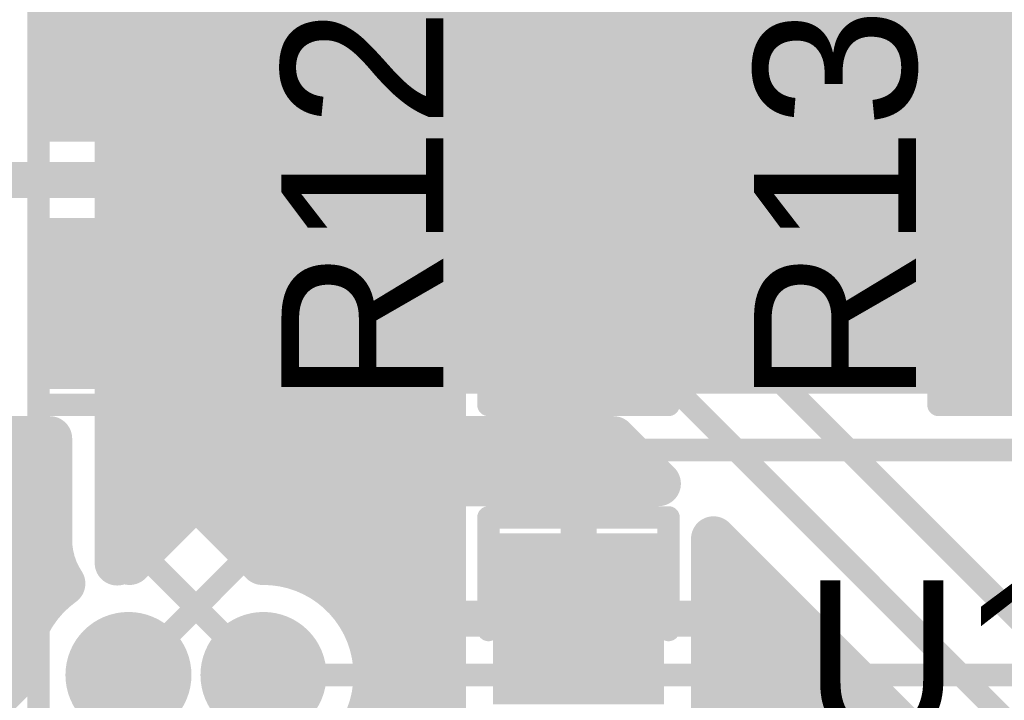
# Model space of a CAD drawing. Extents: x 11.97 to 13.92, y 4.15 to 5.65.
# Tile 17 of 52: x 12.53 to 12.74, y 4.81 to 4.96. Entities that reach past the tile are written whole.
import ezdxf

# ---------------------------------------------------------------- set-up
doc = ezdxf.new("R2010")
doc.units = 0
doc.layers.get('0').update_dxf_attribs({"linetype": 'CONTINUOUS'})
for name, color, linetype in [('BOTTOMLAYER', 5, 'CONTINUOUS'), ('BOTTOMSOLDER', 6, 'CONTINUOUS'), ('TOPLAYER', 1, 'CONTINUOUS'), ('TOPOVERLAY', 2, 'CONTINUOUS'), ('TOPPASTE', 8, 'CONTINUOUS'), ('TOPSOLDER', 216, 'CONTINUOUS')]:
    doc.layers.add(name, color=color, linetype=linetype)

# ---------------------------------------------------------------- blocks, each defined once
blk = doc.blocks.new('0603C_3')
at = {"layer": 'TOPLAYER'}
for points in [[(-0.0125, 0.015), (-0.0425, 0.015), (-0.0125, -0.015), (-0.0425, -0.015)], [(0.0425, 0.015), (0.0125, 0.015), (0.0425, -0.015), (0.0125, -0.015)]]:
    blk.add_solid(points, dxfattribs=at)
at = {"layer": 'TOPOVERLAY', "const_width": 0.005}
for points in [[(-0.05, -0.02), (-0.05, 0.02)], [(-0.025, 0.02), (-0.05, 0.02)], [(0.05, 0.02), (0.025, 0.02)], [(0.05, -0.02), (0.05, 0.02)], [(-0.025, -0.02), (-0.05, -0.02)], [(0.05, -0.02), (0.025, -0.02)]]:
    blk.add_lwpolyline(points, dxfattribs=at)
at = {"layer": 'TOPOVERLAY', "const_width": 0.0025}
for points in [[(-0.05125, 0.02, 1), (-0.04875, 0.02, 1)], [(-0.05125, 0.02, 1), (-0.04875, 0.02, 1)], [(-0.02625, 0.02, 1), (-0.02375, 0.02, 1)], [(0.02375, 0.02, 1), (0.02625, 0.02, 1)], [(0.04875, 0.02, 1), (0.05125, 0.02, 1)], [(0.04875, 0.02, 1), (0.05125, 0.02, 1)], [(-0.05125, -0.02, 1), (-0.04875, -0.02, 1)], [(-0.05125, -0.02, 1), (-0.04875, -0.02, 1)], [(-0.02625, -0.02, 1), (-0.02375, -0.02, 1)], [(0.02375, -0.02, 1), (0.02625, -0.02, 1)], [(0.04875, -0.02, 1), (0.05125, -0.02, 1)], [(0.04875, -0.02, 1), (0.05125, -0.02, 1)]]:
    blk.add_lwpolyline(points, format="xyb", close=True, dxfattribs=at)
at = {"layer": 'TOPPASTE'}
for points in [[(-0.0125, 0.015), (-0.0425, 0.015), (-0.0125, -0.015), (-0.0425, -0.015)], [(0.0425, 0.015), (0.0125, 0.015), (0.0425, -0.015), (0.0125, -0.015)]]:
    blk.add_solid(points, dxfattribs=at)
at = {"layer": 'TOPSOLDER'}
for points in [[(-0.0085, 0.019), (-0.0465, 0.019), (-0.0085, -0.019), (-0.0465, -0.019)], [(0.0465, 0.019), (0.0085, 0.019), (0.0465, -0.019), (0.0085, -0.019)]]:
    blk.add_solid(points, dxfattribs=at)
blk = doc.blocks.new('0603R_19')
at = {"layer": 'TOPLAYER'}
for points in [[(-0.0125, 0.015), (-0.0425, 0.015), (-0.0125, -0.015), (-0.0425, -0.015)], [(0.0425, 0.015), (0.0125, 0.015), (0.0425, -0.015), (0.0125, -0.015)]]:
    blk.add_solid(points, dxfattribs=at)
at = {"layer": 'TOPOVERLAY', "const_width": 0.005}
for points in [[(-0.05, -0.02), (-0.05, 0.02)], [(-0.025, 0.02), (-0.05, 0.02)], [(0.05, 0.02), (0.025, 0.02)], [(0.05, -0.02), (0.05, 0.02)], [(-0.025, -0.02), (-0.05, -0.02)], [(0.05, -0.02), (0.025, -0.02)]]:
    blk.add_lwpolyline(points, dxfattribs=at)
at = {"layer": 'TOPOVERLAY', "const_width": 0.0025}
for points in [[(-0.05125, 0.02, 1), (-0.04875, 0.02, 1)], [(-0.05125, 0.02, 1), (-0.04875, 0.02, 1)], [(-0.02625, 0.02, 1), (-0.02375, 0.02, 1)], [(0.02375, 0.02, 1), (0.02625, 0.02, 1)], [(0.04875, 0.02, 1), (0.05125, 0.02, 1)], [(0.04875, 0.02, 1), (0.05125, 0.02, 1)], [(-0.05125, -0.02, 1), (-0.04875, -0.02, 1)], [(-0.05125, -0.02, 1), (-0.04875, -0.02, 1)], [(-0.02625, -0.02, 1), (-0.02375, -0.02, 1)], [(0.02375, -0.02, 1), (0.02625, -0.02, 1)], [(0.04875, -0.02, 1), (0.05125, -0.02, 1)], [(0.04875, -0.02, 1), (0.05125, -0.02, 1)]]:
    blk.add_lwpolyline(points, format="xyb", close=True, dxfattribs=at)
at = {"layer": 'TOPPASTE'}
for points in [[(-0.0125, 0.015), (-0.0425, 0.015), (-0.0125, -0.015), (-0.0425, -0.015)], [(0.0425, 0.015), (0.0125, 0.015), (0.0425, -0.015), (0.0125, -0.015)]]:
    blk.add_solid(points, dxfattribs=at)
at = {"layer": 'TOPSOLDER'}
for points in [[(-0.0085, 0.019), (-0.0465, 0.019), (-0.0085, -0.019), (-0.0465, -0.019)], [(0.0465, 0.019), (0.0085, 0.019), (0.0465, -0.019), (0.0085, -0.019)]]:
    blk.add_solid(points, dxfattribs=at)
blk = doc.blocks.new('0603R_20')
at = {"layer": 'TOPLAYER'}
for points in [[(-0.0125, 0.015), (-0.0425, 0.015), (-0.0125, -0.015), (-0.0425, -0.015)], [(0.0425, 0.015), (0.0125, 0.015), (0.0425, -0.015), (0.0125, -0.015)]]:
    blk.add_solid(points, dxfattribs=at)
at = {"layer": 'TOPOVERLAY', "const_width": 0.005}
for points in [[(-0.05, 0.02), (-0.05, -0.02)], [(-0.05, 0.02), (-0.025, 0.02)], [(0.025, 0.02), (0.05, 0.02)], [(0.05, 0.02), (0.05, -0.02)], [(-0.05, -0.02), (-0.025, -0.02)], [(0.025, -0.02), (0.05, -0.02)]]:
    blk.add_lwpolyline(points, dxfattribs=at)
at = {"layer": 'TOPOVERLAY', "const_width": 0.0025}
for points in [[(-0.05125, 0.02, 1), (-0.04875, 0.02, 1)], [(-0.05125, 0.02, 1), (-0.04875, 0.02, 1)], [(-0.02625, 0.02, 1), (-0.02375, 0.02, 1)], [(0.02375, 0.02, 1), (0.02625, 0.02, 1)], [(0.04875, 0.02, 1), (0.05125, 0.02, 1)], [(0.04875, 0.02, 1), (0.05125, 0.02, 1)], [(-0.05125, -0.02, 1), (-0.04875, -0.02, 1)], [(-0.05125, -0.02, 1), (-0.04875, -0.02, 1)], [(-0.02625, -0.02, 1), (-0.02375, -0.02, 1)], [(0.02375, -0.02, 1), (0.02625, -0.02, 1)], [(0.04875, -0.02, 1), (0.05125, -0.02, 1)], [(0.04875, -0.02, 1), (0.05125, -0.02, 1)]]:
    blk.add_lwpolyline(points, format="xyb", close=True, dxfattribs=at)
at = {"layer": 'TOPPASTE'}
for points in [[(-0.0125, 0.015), (-0.0425, 0.015), (-0.0125, -0.015), (-0.0425, -0.015)], [(0.0425, 0.015), (0.0125, 0.015), (0.0425, -0.015), (0.0125, -0.015)]]:
    blk.add_solid(points, dxfattribs=at)
at = {"layer": 'TOPSOLDER'}
for points in [[(-0.0085, 0.019), (-0.0465, 0.019), (-0.0085, -0.019), (-0.0465, -0.019)], [(0.0465, 0.019), (0.0085, 0.019), (0.0465, -0.019), (0.0085, -0.019)]]:
    blk.add_solid(points, dxfattribs=at)
blk = doc.blocks.new('0603R_33')
at = {"layer": 'TOPLAYER'}
for points in [[(-0.0125, 0.015), (-0.0425, 0.015), (-0.0125, -0.015), (-0.0425, -0.015)], [(0.0425, 0.015), (0.0125, 0.015), (0.0425, -0.015), (0.0125, -0.015)]]:
    blk.add_solid(points, dxfattribs=at)
at = {"layer": 'TOPOVERLAY', "const_width": 0.005}
for points in [[(-0.05, 0.02), (-0.05, -0.02)], [(-0.05, 0.02), (-0.025, 0.02)], [(0.025, 0.02), (0.05, 0.02)], [(0.05, 0.02), (0.05, -0.02)], [(-0.05, -0.02), (-0.025, -0.02)], [(0.025, -0.02), (0.05, -0.02)]]:
    blk.add_lwpolyline(points, dxfattribs=at)
at = {"layer": 'TOPOVERLAY', "const_width": 0.0025}
for points in [[(-0.05125, 0.02, 1), (-0.04875, 0.02, 1)], [(-0.05125, 0.02, 1), (-0.04875, 0.02, 1)], [(-0.02625, 0.02, 1), (-0.02375, 0.02, 1)], [(0.02375, 0.02, 1), (0.02625, 0.02, 1)], [(0.04875, 0.02, 1), (0.05125, 0.02, 1)], [(0.04875, 0.02, 1), (0.05125, 0.02, 1)], [(-0.05125, -0.02, 1), (-0.04875, -0.02, 1)], [(-0.05125, -0.02, 1), (-0.04875, -0.02, 1)], [(-0.02625, -0.02, 1), (-0.02375, -0.02, 1)], [(0.02375, -0.02, 1), (0.02625, -0.02, 1)], [(0.04875, -0.02, 1), (0.05125, -0.02, 1)], [(0.04875, -0.02, 1), (0.05125, -0.02, 1)]]:
    blk.add_lwpolyline(points, format="xyb", close=True, dxfattribs=at)
at = {"layer": 'TOPPASTE'}
for points in [[(-0.0125, 0.015), (-0.0425, 0.015), (-0.0125, -0.015), (-0.0425, -0.015)], [(0.0425, 0.015), (0.0125, 0.015), (0.0425, -0.015), (0.0125, -0.015)]]:
    blk.add_solid(points, dxfattribs=at)
at = {"layer": 'TOPSOLDER'}
for points in [[(-0.0085, 0.019), (-0.0465, 0.019), (-0.0085, -0.019), (-0.0465, -0.019)], [(0.0465, 0.019), (0.0085, 0.019), (0.0465, -0.019), (0.0085, -0.019)]]:
    blk.add_solid(points, dxfattribs=at)

msp = doc.modelspace()

# ---------------------------------------------------------------- linework, layer by layer
at = {"layer": 'BOTTOMLAYER'}
for points, const_width in [([(12.552, 4.841749), (12.552, 5.326896)], 0.01), ([(12.56, 4.849749), (12.56, 5.326896)], 0.01), ([(12.568, 4.857749), (12.568, 5.326896)], 0.01), ([(12.576, 4.865749), (12.576, 5.326896)], 0.01), ([(12.584, 4.873749), (12.584, 5.326896)], 0.01), ([(12.592, 4.880564), (12.592, 5.326896)], 0.01), ([(12.6, 4.8825), (12.6, 5.326896)], 0.01), ([(12.608, 4.8825), (12.608, 5.326896)], 0.01), ([(12.616, 4.8825), (12.616, 5.326896)], 0.01), ([(12.624, 4.8825), (12.624, 5.326896)], 0.01), ([(12.632, 4.8825), (12.632, 5.326896)], 0.01), ([(12.64, 4.8825), (12.64, 5.326896)], 0.01), ([(12.648, 4.8825), (12.648, 5.326896)], 0.01), ([(12.656, 4.8825), (12.656, 5.326896)], 0.01), ([(12.664, 4.8825), (12.664, 5.326896)], 0.01), ([(12.672, 4.8825), (12.672, 5.326896)], 0.01), ([(12.736, 4.8825), (12.736, 5.111251)], 0.01), ([(12.744, 4.8825), (12.744, 5.110453)], 0.01), ([(12.728, 4.8825), (12.728, 5.103251)], 0.01), ([(12.5475, 4.839875), (12.5475, 5.025)], 0.01), ([(12.53, 4.755), (12.53, 5.025)], 0.005), ([(12.68, 4.8825), (12.68, 4.985)], 0.01), ([(12.72, 4.8825), (12.72, 4.985)], 0.01), ([(12.688, 4.8825), (12.688, 4.978068)], 0.01), ([(12.712, 4.8825), (12.712, 4.978068)], 0.01), ([(12.696, 4.8825), (12.696, 4.975322)], 0.01), ([(12.704, 4.8825), (12.704, 4.975322)], 0.01), ([(12.5475, 4.96), (12.8675, 4.96)], 0.01), ([(12.5475, 4.952), (12.8675, 4.952)], 0.01), ([(12.5475, 4.944), (12.8675, 4.944)], 0.01), ([(12.5475, 4.936), (12.8675, 4.936)], 0.01), ([(12.5475, 4.928), (12.8675, 4.928)], 0.01), ([(12.5475, 4.92), (12.8675, 4.92)], 0.01), ([(12.5475, 4.912), (12.8675, 4.912)], 0.01), ([(12.5475, 4.904), (12.8675, 4.904)], 0.01), ([(12.5475, 4.896), (12.8675, 4.896)], 0.01), ([(12.5475, 4.888), (12.8675, 4.888)], 0.01), ([(12.6, 4.8825), (12.83, 4.8825)], 0.01), ([(12.5475, 4.88), (12.590986, 4.88)], 0.01), ([(12.55025, 4.839999), (12.587626, 4.877374)], 0.01), ([(12.5475, 4.872), (12.582251, 4.872)], 0.01), ([(12.5475, 4.864), (12.574251, 4.864)], 0.01), ([(12.55, 4.815), (12.6, 4.865)], 0.005), ([(12.6, 4.865), (12.83, 4.865)], 0.005), ([(12.5475, 4.856), (12.566251, 4.856)], 0.01), ([(12.5475, 4.848), (12.558251, 4.848)], 0.01), ([(12.58, 4.815), (12.835, 4.815)], 0.005)]:
    msp.add_lwpolyline(points, dxfattribs=dict(at, const_width=const_width))
for points, const_width in [([(12.545, 4.96, 1), (12.55, 4.96, 1)], 0.005), ([(12.545, 4.952, 1), (12.55, 4.952, 1)], 0.005), ([(12.545, 4.944, 1), (12.55, 4.944, 1)], 0.005), ([(12.545, 4.936, 1), (12.55, 4.936, 1)], 0.005), ([(12.545, 4.928, 1), (12.55, 4.928, 1)], 0.005), ([(12.545, 4.92, 1), (12.55, 4.92, 1)], 0.005), ([(12.545, 4.912, 1), (12.55, 4.912, 1)], 0.005), ([(12.545, 4.904, 1), (12.55, 4.904, 1)], 0.005), ([(12.545, 4.896, 1), (12.55, 4.896, 1)], 0.005), ([(12.545, 4.888, 1), (12.55, 4.888, 1)], 0.005), ([(12.5975, 4.8825, 1), (12.6025, 4.8825, 1)], 0.005), ([(12.5975, 4.8825, 1), (12.6025, 4.8825, 1)], 0.005), ([(12.5975, 4.8825, 1), (12.6025, 4.8825, 1)], 0.005), ([(12.5975, 4.8825, 1), (12.6025, 4.8825, 1)], 0.005), ([(12.6055, 4.8825, 1), (12.6105, 4.8825, 1)], 0.005), ([(12.6135, 4.8825, 1), (12.6185, 4.8825, 1)], 0.005), ([(12.6215, 4.8825, 1), (12.6265, 4.8825, 1)], 0.005), ([(12.6295, 4.8825, 1), (12.6345, 4.8825, 1)], 0.005), ([(12.6375, 4.8825, 1), (12.6425, 4.8825, 1)], 0.005), ([(12.6455, 4.8825, 1), (12.6505, 4.8825, 1)], 0.005), ([(12.6535, 4.8825, 1), (12.6585, 4.8825, 1)], 0.005), ([(12.6615, 4.8825, 1), (12.6665, 4.8825, 1)], 0.005), ([(12.6695, 4.8825, 1), (12.6745, 4.8825, 1)], 0.005), ([(12.6775, 4.8825, 1), (12.6825, 4.8825, 1)], 0.005), ([(12.6855, 4.8825, 1), (12.6905, 4.8825, 1)], 0.005), ([(12.6935, 4.8825, 1), (12.6985, 4.8825, 1)], 0.005), ([(12.7015, 4.8825, 1), (12.7065, 4.8825, 1)], 0.005), ([(12.7095, 4.8825, 1), (12.7145, 4.8825, 1)], 0.005), ([(12.7175, 4.8825, 1), (12.7225, 4.8825, 1)], 0.005), ([(12.7255, 4.8825, 1), (12.7305, 4.8825, 1)], 0.005), ([(12.7335, 4.8825, 1), (12.7385, 4.8825, 1)], 0.005), ([(12.7415, 4.8825, 1), (12.7465, 4.8825, 1)], 0.005), ([(12.5895, 4.880564, 1), (12.5945, 4.880564, 1)], 0.005), ([(12.545, 4.88, 1), (12.55, 4.88, 1)], 0.005), ([(12.588486, 4.88, 1), (12.593486, 4.88, 1)], 0.005), ([(12.585126, 4.877374, 1), (12.590126, 4.877374, 1)], 0.005), ([(12.585126, 4.877374, 1), (12.590126, 4.877374, 1)], 0.005), ([(12.585126, 4.877374, 1), (12.590126, 4.877374, 1)], 0.005), ([(12.5815, 4.873749, 1), (12.5865, 4.873749, 1)], 0.005), ([(12.545, 4.872, 1), (12.55, 4.872, 1)], 0.005), ([(12.579751, 4.872, 1), (12.584751, 4.872, 1)], 0.005), ([(12.5735, 4.865749, 1), (12.5785, 4.865749, 1)], 0.005), ([(12.545, 4.864, 1), (12.55, 4.864, 1)], 0.005), ([(12.571751, 4.864, 1), (12.576751, 4.864, 1)], 0.005), ([(12.59875, 4.865, 1), (12.60125, 4.865, 1)], 0.0025), ([(12.59875, 4.865, 1), (12.60125, 4.865, 1)], 0.0025), ([(12.5655, 4.857749, 1), (12.5705, 4.857749, 1)], 0.005), ([(12.545, 4.856, 1), (12.55, 4.856, 1)], 0.005), ([(12.563751, 4.856, 1), (12.568751, 4.856, 1)], 0.005), ([(12.5575, 4.849749, 1), (12.5625, 4.849749, 1)], 0.005), ([(12.545, 4.848, 1), (12.55, 4.848, 1)], 0.005), ([(12.555751, 4.848, 1), (12.560751, 4.848, 1)], 0.005), ([(12.5495, 4.841749, 1), (12.5545, 4.841749, 1)], 0.005), ([(12.545, 4.839875, 1), (12.55, 4.839875, 1)], 0.005), ([(12.54775, 4.839999, 1), (12.55275, 4.839999, 1)], 0.005), ([(12.54875, 4.815, 1), (12.55125, 4.815, 1)], 0.0025), ([(12.57875, 4.815, 1), (12.58125, 4.815, 1)], 0.0025)]:
    msp.add_lwpolyline(points, format="xyb", close=True, dxfattribs=dict(at, const_width=const_width))
at = {"layer": 'BOTTOMLAYER', "const_width": 0.01}
msp.add_lwpolyline([(12.587626, 4.877374, -0.198912), (12.6, 4.8825)], format="xyb", dxfattribs=at)
msp.add_lwpolyline([(12.587626, 4.877374, -0.198912), (12.6, 4.8825)], format="xyb", dxfattribs=at)
at = {"layer": 'BOTTOMSOLDER', "const_width": 0.014}
for points in [[(12.593, 4.91, 1), (12.607, 4.91, 1)], [(12.543, 4.815, 1), (12.557, 4.815, 1)], [(12.573, 4.815, 1), (12.587, 4.815, 1)]]:
    msp.add_lwpolyline(points, format="xyb", close=True, dxfattribs=at)
at = {"layer": 'TOPLAYER'}
for points, const_width in [([(12.6, 4.83), (12.6, 5.015251)], 0.01), ([(12.592, 4.836932), (12.592, 5.007803)], 0.01), ([(12.584, 4.839678), (12.584, 5.005064)], 0.01), ([(12.65, 4.9525), (12.6975, 5)], 0.005), ([(12.6025, 4.9275), (12.6025, 4.9925)], 0.01), ([(12.62, 4.9275), (12.62, 4.9925)], 0.005), ([(12.58, 4.9275), (12.58, 4.9825)], 0.01), ([(12.5225, 4.98), (12.55, 4.9525)], 0.005), ([(12.58, 4.96), (12.6025, 4.96)], 0.01), ([(12.58, 4.952), (12.6025, 4.952)], 0.01), ([(12.65, 4.9525), (12.68, 4.9225)], 0.005), ([(12.58, 4.944), (12.6025, 4.944)], 0.01), ([(12.58, 4.936), (12.6025, 4.936)], 0.01), ([(12.58, 4.928), (12.6025, 4.928)], 0.01), ([(12.58, 4.9225), (12.58, 4.9275)], 0.01), ([(12.58, 4.9225), (12.58, 4.9275)], 0.01), ([(12.62, 4.9275), (12.65, 4.8975)], 0.005), ([(12.512, 4.925), (12.584, 4.925)], 0.008), ([(12.58, 4.8675), (12.58, 4.9225)], 0.01), ([(12.58, 4.92), (12.604189, 4.92)], 0.01), ([(12.68, 4.895), (12.68, 4.9225)], 0.005), ([(12.607626, 4.915126), (12.62, 4.902751)], 0.01), ([(12.608, 4.670452), (12.608, 4.914751)], 0.01), ([(12.58, 4.912), (12.610751, 4.912)], 0.01), ([(12.616, 4.691967), (12.616, 4.906751)], 0.01), ([(12.58, 4.904), (12.618751, 4.904)], 0.01), ([(12.62, 4.8675), (12.62, 4.902751)], 0.01), ([(12.58, 4.896), (12.62, 4.896)], 0.01), ([(12.55, 4.845), (12.55, 4.8975)], 0.005), ([(12.65, 4.8975), (12.6525, 4.8975)], 0.005), ([(12.6525, 4.8975), (12.766733, 4.783267)], 0.005), ([(12.68, 4.895), (12.786418, 4.788582)], 0.005), ([(12.58, 4.888), (12.62, 4.888)], 0.01), ([(12.58, 4.88), (12.62, 4.88)], 0.01), ([(12.58, 4.872), (12.62, 4.872)], 0.01), ([(12.52, 4.8675), (12.5325, 4.8675)], 0.01), ([(12.528, 4.826874), (12.528, 4.8675)], 0.01), ([(12.5325, 4.845), (12.5325, 4.8675)], 0.01), ([(12.5675, 4.852249), (12.5675, 4.8675)], 0.01), ([(12.5675, 4.8675), (12.58, 4.8675)], 0.01), ([(12.568, 4.851749), (12.568, 4.8675)], 0.01), ([(12.576, 4.843749), (12.576, 4.8675)], 0.01), ([(12.62, 4.8675), (12.657751, 4.8675)], 0.01), ([(12.624, 4.8575), (12.624, 4.8675)], 0.01), ([(12.632, 4.8575), (12.632, 4.8675)], 0.01), ([(12.64, 4.8575), (12.64, 4.8675)], 0.01), ([(12.648, 4.8575), (12.648, 4.8675)], 0.01), ([(12.656, 4.8575), (12.656, 4.8675)], 0.01), ([(12.657751, 4.8675), (12.667751, 4.8575)], 0.01), ([(12.145, 4.864), (12.5325, 4.864)], 0.01), ([(12.5675, 4.864), (12.661251, 4.864)], 0.01), ([(12.664, 4.8575), (12.664, 4.861251)], 0.01), ([(12.62, 4.8025), (12.62, 4.8575)], 0.01), ([(12.62, 4.8575), (12.667751, 4.8575)], 0.01), ([(12.145, 4.856), (12.5325, 4.856)], 0.01), ([(12.5675, 4.856), (12.62, 4.856)], 0.01), ([(12.5675, 4.852249), (12.57975, 4.839999)], 0.01), ([(12.65, 4.8275), (12.65, 4.8525)], 0.008), ([(12.145, 4.848), (12.5325, 4.848)], 0.01), ([(12.571749, 4.848), (12.62, 4.848)], 0.01), ([(12.68, 4.8), (12.68, 4.845251)], 0.01), ([(12.68, 4.8025), (12.68, 4.845251)], 0.01), ([(12.68, 4.845251), (12.73722, 4.788031)], 0.01), ([(12.55, 4.845), (12.58, 4.815)], 0.005), ([(12.295616, 4.84), (12.533229, 4.84)], 0.01), ([(12.58, 4.84), (12.62, 4.84)], 0.01), ([(12.68, 4.84), (12.685251, 4.84)], 0.01), ([(12.688, 4.8), (12.688, 4.837251)], 0.01), ([(12.306639, 4.832), (12.53167, 4.832)], 0.01), ([(12.59833, 4.832), (12.62, 4.832)], 0.01), ([(12.68, 4.832), (12.693251, 4.832)], 0.01), ([(12.696, 4.8), (12.696, 4.829251)], 0.01), ([(12.625, 4.8275), (12.65, 4.8275)], 0.008), ([(12.65, 4.8275), (12.675, 4.8275)], 0.008), ([(12.313066, 4.824), (12.526676, 4.824)], 0.01), ([(12.603324, 4.824), (12.62, 4.824)], 0.01), ([(12.68, 4.824), (12.701251, 4.824)], 0.01), ([(12.704, 4.8), (12.704, 4.821251)], 0.01), ([(12.317059, 4.816), (12.52502, 4.816)], 0.01), ([(12.427751, 4.7175), (12.525001, 4.81475)], 0.01), ([(12.60498, 4.816), (12.62, 4.816)], 0.01), ([(12.68, 4.816), (12.709251, 4.816)], 0.01), ([(12.435, 4.7), (12.55, 4.815)], 0.005), ([(12.712, 4.799602), (12.712, 4.813251)], 0.01), ([(12.604, 4.808), (12.62, 4.808)], 0.01), ([(12.68, 4.808), (12.717251, 4.808)], 0.01), ([(12.72, 4.796024), (12.72, 4.805251)], 0.01)]:
    msp.add_lwpolyline(points, dxfattribs=dict(at, const_width=const_width))
for points, const_width in [([(12.5775, 4.96, 1), (12.5825, 4.96, 1)], 0.005), ([(12.6, 4.96, 1), (12.605, 4.96, 1)], 0.005), ([(12.5775, 4.952, 1), (12.5825, 4.952, 1)], 0.005), ([(12.6, 4.952, 1), (12.605, 4.952, 1)], 0.005), ([(12.54875, 4.9525, 1), (12.55125, 4.9525, 1)], 0.0025), ([(12.64875, 4.9525, 1), (12.65125, 4.9525, 1)], 0.0025), ([(12.64875, 4.9525, 1), (12.65125, 4.9525, 1)], 0.0025), ([(12.5775, 4.944, 1), (12.5825, 4.944, 1)], 0.005), ([(12.6, 4.944, 1), (12.605, 4.944, 1)], 0.005), ([(12.5775, 4.936, 1), (12.5825, 4.936, 1)], 0.005), ([(12.6, 4.936, 1), (12.605, 4.936, 1)], 0.005), ([(12.5775, 4.928, 1), (12.5825, 4.928, 1)], 0.005), ([(12.5775, 4.9275, 1), (12.5825, 4.9275, 1)], 0.005), ([(12.5775, 4.9275, 1), (12.5825, 4.9275, 1)], 0.005), ([(12.5775, 4.9275, 1), (12.5825, 4.9275, 1)], 0.005), ([(12.6, 4.928, 1), (12.605, 4.928, 1)], 0.005), ([(12.6, 4.9275, 1), (12.605, 4.9275, 1)], 0.005), ([(12.6, 4.9275, 1), (12.605, 4.9275, 1)], 0.005), ([(12.6, 4.9275, 1), (12.605, 4.9275, 1)], 0.005), ([(12.61875, 4.9275, 1), (12.62125, 4.9275, 1)], 0.0025), ([(12.61875, 4.9275, 1), (12.62125, 4.9275, 1)], 0.0025), ([(12.5775, 4.9225, 1), (12.5825, 4.9225, 1)], 0.005), ([(12.5775, 4.9225, 1), (12.5825, 4.9225, 1)], 0.005), ([(12.5775, 4.9225, 1), (12.5825, 4.9225, 1)], 0.005), ([(12.582, 4.925, 1), (12.586, 4.925, 1)], 0.004), ([(12.5775, 4.92, 1), (12.5825, 4.92, 1)], 0.005), ([(12.601689, 4.92, 1), (12.606689, 4.92, 1)], 0.005), ([(12.67875, 4.9225, 1), (12.68125, 4.9225, 1)], 0.0025), ([(12.67875, 4.9225, 1), (12.68125, 4.9225, 1)], 0.0025), ([(12.605126, 4.915126, 1), (12.610126, 4.915126, 1)], 0.005), ([(12.605126, 4.915126, 1), (12.610126, 4.915126, 1)], 0.005), ([(12.605126, 4.915126, 1), (12.610126, 4.915126, 1)], 0.005), ([(12.6055, 4.914751, 1), (12.6105, 4.914751, 1)], 0.005), ([(12.5775, 4.912, 1), (12.5825, 4.912, 1)], 0.005), ([(12.608251, 4.912, 1), (12.613251, 4.912, 1)], 0.005), ([(12.6135, 4.906751, 1), (12.6185, 4.906751, 1)], 0.005), ([(12.5775, 4.904, 1), (12.5825, 4.904, 1)], 0.005), ([(12.616251, 4.904, 1), (12.621251, 4.904, 1)], 0.005), ([(12.6175, 4.902751, 1), (12.6225, 4.902751, 1)], 0.005), ([(12.6175, 4.902751, 1), (12.6225, 4.902751, 1)], 0.005), ([(12.5775, 4.896, 1), (12.5825, 4.896, 1)], 0.005), ([(12.6175, 4.896, 1), (12.6225, 4.896, 1)], 0.005), ([(12.54875, 4.8975, 1), (12.55125, 4.8975, 1)], 0.0025), ([(12.64875, 4.8975, 1), (12.65125, 4.8975, 1)], 0.0025), ([(12.64875, 4.8975, 1), (12.65125, 4.8975, 1)], 0.0025), ([(12.65125, 4.8975, 1), (12.65375, 4.8975, 1)], 0.0025), ([(12.65125, 4.8975, 1), (12.65375, 4.8975, 1)], 0.0025), ([(12.67875, 4.895, 1), (12.68125, 4.895, 1)], 0.0025), ([(12.67875, 4.895, 1), (12.68125, 4.895, 1)], 0.0025), ([(12.5775, 4.888, 1), (12.5825, 4.888, 1)], 0.005), ([(12.6175, 4.888, 1), (12.6225, 4.888, 1)], 0.005), ([(12.5775, 4.88, 1), (12.5825, 4.88, 1)], 0.005), ([(12.6175, 4.88, 1), (12.6225, 4.88, 1)], 0.005), ([(12.5775, 4.872, 1), (12.5825, 4.872, 1)], 0.005), ([(12.6175, 4.872, 1), (12.6225, 4.872, 1)], 0.005), ([(12.5255, 4.8675, 1), (12.5305, 4.8675, 1)], 0.005), ([(12.53, 4.8675, 1), (12.535, 4.8675, 1)], 0.005), ([(12.53, 4.8675, 1), (12.535, 4.8675, 1)], 0.005), ([(12.565, 4.8675, 1), (12.57, 4.8675, 1)], 0.005), ([(12.565, 4.8675, 1), (12.57, 4.8675, 1)], 0.005), ([(12.5655, 4.8675, 1), (12.5705, 4.8675, 1)], 0.005), ([(12.5735, 4.8675, 1), (12.5785, 4.8675, 1)], 0.005), ([(12.5775, 4.8675, 1), (12.5825, 4.8675, 1)], 0.005), ([(12.5775, 4.8675, 1), (12.5825, 4.8675, 1)], 0.005), ([(12.6175, 4.8675, 1), (12.6225, 4.8675, 1)], 0.005), ([(12.6175, 4.8675, 1), (12.6225, 4.8675, 1)], 0.005), ([(12.6215, 4.8675, 1), (12.6265, 4.8675, 1)], 0.005), ([(12.6295, 4.8675, 1), (12.6345, 4.8675, 1)], 0.005), ([(12.6375, 4.8675, 1), (12.6425, 4.8675, 1)], 0.005), ([(12.6455, 4.8675, 1), (12.6505, 4.8675, 1)], 0.005), ([(12.6535, 4.8675, 1), (12.6585, 4.8675, 1)], 0.005), ([(12.655251, 4.8675, 1), (12.660251, 4.8675, 1)], 0.005), ([(12.655251, 4.8675, 1), (12.660251, 4.8675, 1)], 0.005), ([(12.53, 4.864, 1), (12.535, 4.864, 1)], 0.005), ([(12.565, 4.864, 1), (12.57, 4.864, 1)], 0.005), ([(12.658751, 4.864, 1), (12.663751, 4.864, 1)], 0.005), ([(12.6615, 4.861251, 1), (12.6665, 4.861251, 1)], 0.005), ([(12.6175, 4.8575, 1), (12.6225, 4.8575, 1)], 0.005), ([(12.6175, 4.8575, 1), (12.6225, 4.8575, 1)], 0.005), ([(12.6215, 4.8575, 1), (12.6265, 4.8575, 1)], 0.005), ([(12.6295, 4.8575, 1), (12.6345, 4.8575, 1)], 0.005), ([(12.6375, 4.8575, 1), (12.6425, 4.8575, 1)], 0.005), ([(12.6455, 4.8575, 1), (12.6505, 4.8575, 1)], 0.005), ([(12.6535, 4.8575, 1), (12.6585, 4.8575, 1)], 0.005), ([(12.6615, 4.8575, 1), (12.6665, 4.8575, 1)], 0.005), ([(12.665251, 4.8575, 1), (12.670251, 4.8575, 1)], 0.005), ([(12.665251, 4.8575, 1), (12.670251, 4.8575, 1)], 0.005), ([(12.53, 4.856, 1), (12.535, 4.856, 1)], 0.005), ([(12.565, 4.856, 1), (12.57, 4.856, 1)], 0.005), ([(12.6175, 4.856, 1), (12.6225, 4.856, 1)], 0.005), ([(12.565, 4.852249, 1), (12.57, 4.852249, 1)], 0.005), ([(12.565, 4.852249, 1), (12.57, 4.852249, 1)], 0.005), ([(12.5655, 4.851749, 1), (12.5705, 4.851749, 1)], 0.005), ([(12.648, 4.8525, 1), (12.652, 4.8525, 1)], 0.004), ([(12.53, 4.848, 1), (12.535, 4.848, 1)], 0.005), ([(12.569249, 4.848, 1), (12.574249, 4.848, 1)], 0.005), ([(12.6175, 4.848, 1), (12.6225, 4.848, 1)], 0.005), ([(12.6775, 4.845251, 1), (12.6825, 4.845251, 1)], 0.005), ([(12.6775, 4.845251, 1), (12.6825, 4.845251, 1)], 0.005), ([(12.6775, 4.845251, 1), (12.6825, 4.845251, 1)], 0.005), ([(12.53, 4.845, 1), (12.535, 4.845, 1)], 0.005), ([(12.53, 4.845, 1), (12.535, 4.845, 1)], 0.005), ([(12.53, 4.845, 1), (12.535, 4.845, 1)], 0.005), ([(12.5735, 4.843749, 1), (12.5785, 4.843749, 1)], 0.005), ([(12.54875, 4.845, 1), (12.55125, 4.845, 1)], 0.0025), ([(12.54875, 4.845, 1), (12.55125, 4.845, 1)], 0.0025), ([(12.530729, 4.84, 1), (12.53573, 4.84, 1)], 0.005), ([(12.57725, 4.839999, 1), (12.58225, 4.839999, 1)], 0.005), ([(12.57725, 4.839999, 1), (12.58225, 4.839999, 1)], 0.005), ([(12.5775, 4.84, 1), (12.5825, 4.84, 1)], 0.005), ([(12.5815, 4.839678, 1), (12.5865, 4.839678, 1)], 0.005), ([(12.6175, 4.84, 1), (12.6225, 4.84, 1)], 0.005), ([(12.6775, 4.84, 1), (12.6825, 4.84, 1)], 0.005), ([(12.682751, 4.84, 1), (12.687751, 4.84, 1)], 0.005), ([(12.5895, 4.836932, 1), (12.5945, 4.836932, 1)], 0.005), ([(12.6855, 4.837251, 1), (12.6905, 4.837251, 1)], 0.005), ([(12.532926, 4.835312, 1), (12.537926, 4.835312, 1)], 0.005), ([(12.532926, 4.835312, 1), (12.537926, 4.835312, 1)], 0.005), ([(12.532926, 4.835312, 1), (12.537926, 4.835312, 1)], 0.005), ([(12.52917, 4.832, 1), (12.53417, 4.832, 1)], 0.005), ([(12.59583, 4.832, 1), (12.60083, 4.832, 1)], 0.005), ([(12.5975, 4.83, 1), (12.6025, 4.83, 1)], 0.005), ([(12.6175, 4.832, 1), (12.6225, 4.832, 1)], 0.005), ([(12.6775, 4.832, 1), (12.6825, 4.832, 1)], 0.005), ([(12.690751, 4.832, 1), (12.695751, 4.832, 1)], 0.005), ([(12.6935, 4.829251, 1), (12.6985, 4.829251, 1)], 0.005), ([(12.5255, 4.826874, 1), (12.5305, 4.826874, 1)], 0.005), ([(12.623, 4.8275, 1), (12.627, 4.8275, 1)], 0.004), ([(12.648, 4.8275, 1), (12.652, 4.8275, 1)], 0.004), ([(12.648, 4.8275, 1), (12.652, 4.8275, 1)], 0.004), ([(12.648, 4.8275, 1), (12.652, 4.8275, 1)], 0.004), ([(12.673, 4.8275, 1), (12.677, 4.8275, 1)], 0.004), ([(12.524176, 4.824, 1), (12.529176, 4.824, 1)], 0.005), ([(12.600824, 4.824, 1), (12.605824, 4.824, 1)], 0.005), ([(12.6175, 4.824, 1), (12.6225, 4.824, 1)], 0.005), ([(12.6775, 4.824, 1), (12.6825, 4.824, 1)], 0.005), ([(12.698751, 4.824, 1), (12.703751, 4.824, 1)], 0.005), ([(12.7015, 4.821251, 1), (12.7065, 4.821251, 1)], 0.005), ([(12.522501, 4.81475, 1), (12.527501, 4.81475, 1)], 0.005), ([(12.522501, 4.81475, 1), (12.527501, 4.81475, 1)], 0.005), ([(12.52252, 4.816, 1), (12.52752, 4.816, 1)], 0.005), ([(12.60248, 4.816, 1), (12.60748, 4.816, 1)], 0.005), ([(12.6025, 4.815, 1), (12.6075, 4.815, 1)], 0.005), ([(12.6025, 4.815, 1), (12.6075, 4.815, 1)], 0.005), ([(12.6175, 4.816, 1), (12.6225, 4.816, 1)], 0.005), ([(12.6775, 4.816, 1), (12.6825, 4.816, 1)], 0.005), ([(12.706751, 4.816, 1), (12.711751, 4.816, 1)], 0.005), ([(12.54875, 4.815, 1), (12.55125, 4.815, 1)], 0.0025), ([(12.57875, 4.815, 1), (12.58125, 4.815, 1)], 0.0025), ([(12.7095, 4.813251, 1), (12.7145, 4.813251, 1)], 0.005), ([(12.6015, 4.808, 1), (12.6065, 4.808, 1)], 0.005), ([(12.6175, 4.808, 1), (12.6225, 4.808, 1)], 0.005), ([(12.6775, 4.808, 1), (12.6825, 4.808, 1)], 0.005), ([(12.714751, 4.808, 1), (12.719751, 4.808, 1)], 0.005), ([(12.7175, 4.805251, 1), (12.7225, 4.805251, 1)], 0.005)]:
    msp.add_lwpolyline(points, format="xyb", close=True, dxfattribs=dict(at, const_width=const_width))
at = {"layer": 'TOPLAYER', "const_width": 0.01}
for points in [[(12.607626, 4.915126, -0.198912), (12.6025, 4.9275)], [(12.607626, 4.915126, -0.198912), (12.6025, 4.9275)], [(12.535426, 4.835312, -0.147722), (12.5325, 4.845)], [(12.535426, 4.835312, -0.147722), (12.5325, 4.845)], [(12.57975, 4.839999, -0.417145), (12.605, 4.815)], [(12.525001, 4.81475, -0.2443), (12.535426, 4.835312)], [(12.605, 4.815, -0.618034), (12.565, 4.795)]]:
    msp.add_lwpolyline(points, format="xyb", dxfattribs=at)
at = {"layer": 'TOPSOLDER', "const_width": 0.014}
for points in [[(12.593, 4.91, 1), (12.607, 4.91, 1)], [(12.543, 4.815, 1), (12.557, 4.815, 1)], [(12.573, 4.815, 1), (12.587, 4.815, 1)]]:
    msp.add_lwpolyline(points, format="xyb", close=True, dxfattribs=at)

# ---------------------------------------------------------------- block references
for name, p, rotation in [('0603R_33', (12.55, 4.925), 90), ('0603R_20', (12.65, 4.925), 90), ('0603R_19', (12.75, 4.925), 270), ('0603C_3', (12.65, 4.8), 270)]:
    msp.add_blockref(name, p, dxfattribs=dict(rotation=rotation))

# ---------------------------------------------------------------- texts
at = {"layer": 'TOPOVERLAY'}
for s, p in [('R12', (12.62, 4.875)), ('R13', (12.725, 4.875))]:
    msp.add_text(s, height=0.036, rotation=90, dxfattribs=at).set_placement(p)
msp.add_text('U1', height=0.036, dxfattribs=at).set_placement((12.7, 4.8))

doc.saveas('drawing.dxf')
